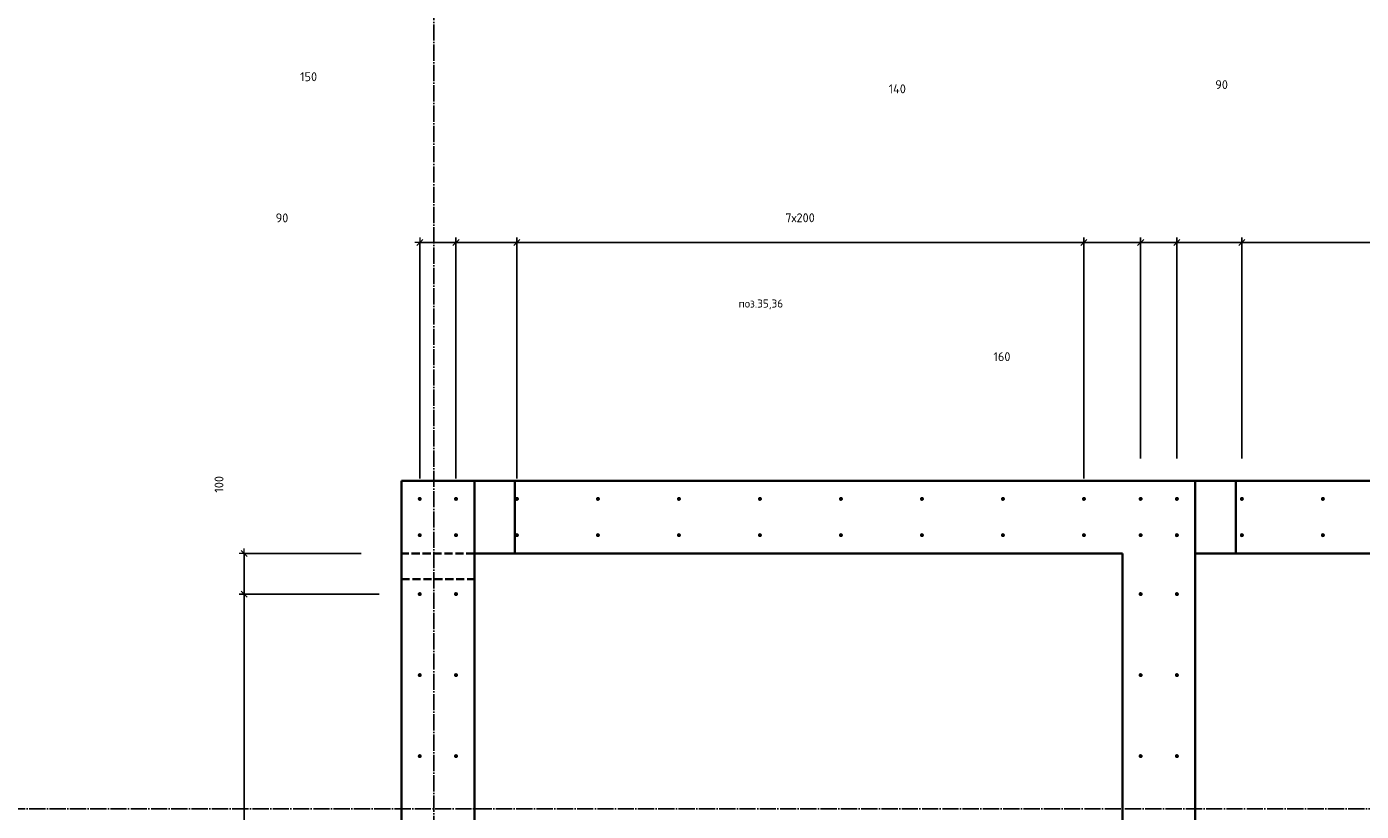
# Model space of a CAD drawing. Header units: millimetres. Extents: x -3170 to 89801, y -74170 to 82422.
# Tile 49 of 105: x 67395 to 70690, y 27254 to 29191. Entities that reach past the tile are written whole.
import ezdxf

# ---------------------------------------------------------------- set-up
doc = ezdxf.new("R2010")
doc.units = ezdxf.units.MM
doc.header["$PDMODE"] = 65
for name, pattern in [('______11', [50, 40, -5, 0, -5]), ('______2', [27, 20, -7]), ('______3', [50, 40, -10]), ('______5', [110, 80, -10, 10, -10])]:
    doc.linetypes.add(name, pattern=pattern)
for name, color, linetype, lineweight in [('Standard', 7, 'Continuous', 25), ('Арм.стержн. Выпуски', 180, 'Continuous', 35), ('Балка_ общее', 7, '______3', 13), ('Размерная линия_ общее', 7, 'Continuous', 13)]:
    doc.layers.add(name, color=color, linetype=linetype, lineweight=lineweight)
doc.layers.add('Осевая линия_ общее', color=7, linetype='______5', lineweight=13, true_color=0xa0a0a0)
doc.styles.add('ISOCPEUR', font='ISOCPEUR')
doc.dimstyles.new('DIMSTYLE_3', dxfattribs={"dimtxt": 22, "dimasz": 25, "dimexe": 0, "dimexo": 0, "dimgap": 11, "dimtad": 2, "dimdec": 0, "dimrnd": 5, "dimzin": 12, "dimdsep": 46, "dimtxsty": 'ISOCPEUR', "dimblk1": 'ALL_ML_STRICH', "dimblk2": 'ALL_ML_STRICH', "dimsah": 1, "dimcen": 0, "dimclrd": 7, "dimclre": 256, "dimclrt": 7, "dimadec": 0, "dimazin": 0, "dimtfac": 1, "dimtdec": 0, "dimtix": 1, "dimtmove": 2, "dimatfit": 3, "dimfxl": 0, "dimtzin": 0, "dimlwd": 0, "dimlwe": -3, "dimarcsym": 0})
doc.dimstyles.new('DIMSTYLE_7', dxfattribs={"dimtxt": 22, "dimasz": 25, "dimexe": 0, "dimexo": 0, "dimgap": 11, "dimtad": 0, "dimdec": 0, "dimrnd": 5, "dimzin": 12, "dimdsep": 46, "dimtxsty": 'ISOCPEUR', "dimblk1": 'ALL_ML_STRICH', "dimblk2": 'ALL_ML_STRICH', "dimsah": 1, "dimcen": 0, "dimclrd": 7, "dimclre": 256, "dimclrt": 7, "dimadec": 0, "dimazin": 0, "dimtfac": 1, "dimtdec": 0, "dimtix": 1, "dimtmove": 2, "dimatfit": 3, "dimfxl": 0, "dimtzin": 0, "dimlwd": 0, "dimlwe": -3, "dimarcsym": 0})

# ---------------------------------------------------------------- blocks, each defined once
blk = doc.blocks.new('СЛОЖНЫЙ_ОБЪЕКТ_6')
at = {"layer": 'Осевая линия_ общее', "color": 253, "linetype": '______11', "lineweight": -3, "true_color": 0xa0a0a0, "transparency": 33554687}
for p, q in [((68400, 15830), (68400, 40010)), ((56930, 27260), (76830, 27260))]:
    blk.add_line(p, q, dxfattribs=at)
blk = doc.blocks.new('ALL_ML_STRICH')
at = {"color": 0, "linetype": 'ByBlock', "lineweight": -2}
for p, q in [((-1, 0), (0.5, 0)), ((-0.3, -0.3), (0.3, 0.3)), ((0, -0.5), (0, 0.5))]:
    blk.add_line(p, q, dxfattribs=at)
blk = doc.blocks.new('*D744')
at = {"layer": 'DEFPOINTS', "color": 7, "linetype": 'Continuous', "lineweight": 13, "transparency": 33554687}
for p in [(68365, 28658.1), (68365, 27975), (68454.5, 27975)]:
    blk.add_point(p, dxfattribs=at)
at = {"layer": 'Размерная линия_ общее', "color": 253, "linetype": 'Continuous', "lineweight": -2, "true_color": 0xa0a0a0, "transparency": 33554687}
for p, q in [((68365, 28075), (68365, 28658.1)), ((68454.5, 28075), (68454.5, 28658.1))]:
    blk.add_line(p, q, dxfattribs=at)
at = {"layer": 'Размерная линия_ общее', "color": 7, "linetype": 'Continuous', "lineweight": -2, "transparency": 33554687}
blk.add_line((68365, 28658.1), (68454.5, 28658.1), dxfattribs=at)
at = {"layer": 'Размерная линия_ общее', "color": 7, "linetype": 'Continuous', "lineweight": 13, "transparency": 33554687, "xscale": 25, "yscale": 25, "zscale": 25, "rotation": 180}
blk.add_blockref('ALL_ML_STRICH', (68365, 28658.1), dxfattribs=at)
at = {"layer": 'Размерная линия_ общее', "color": 7, "linetype": 'Continuous', "lineweight": 13, "transparency": 33554687, "xscale": 25, "yscale": 25, "zscale": 25}
blk.add_blockref('ALL_ML_STRICH', (68454.5, 28658.1), dxfattribs=at)
at = {"layer": 'Размерная линия_ общее', "color": 7, "linetype": 'Continuous', "lineweight": 13, "transparency": 33554687, "insert": (68024.9, 28718.8), "char_height": 22, "width": 44, "attachment_point": 5, "style": 'ISOCPEUR'}
blk.add_mtext('\\A1;{90}', dxfattribs=at)
blk = doc.blocks.new('*D745')
at = {"layer": 'DEFPOINTS', "color": 7, "linetype": 'Continuous', "lineweight": 13, "transparency": 33554687}
for p in [(68454.5, 28658.1), (68454.5, 27975), (68605, 27975)]:
    blk.add_point(p, dxfattribs=at)
at = {"layer": 'Размерная линия_ общее', "color": 253, "linetype": 'Continuous', "lineweight": -2, "true_color": 0xa0a0a0, "transparency": 33554687}
for p, q in [((68454.5, 28075), (68454.5, 28658.1)), ((68605, 28075), (68605, 28658.1))]:
    blk.add_line(p, q, dxfattribs=at)
at = {"layer": 'Размерная линия_ общее', "color": 7, "linetype": 'Continuous', "lineweight": -2, "transparency": 33554687}
blk.add_line((68454.5, 28658.1), (68605, 28658.1), dxfattribs=at)
at = {"layer": 'Размерная линия_ общее', "color": 7, "linetype": 'Continuous', "lineweight": 13, "transparency": 33554687, "xscale": 25, "yscale": 25, "zscale": 25, "rotation": 180}
blk.add_blockref('ALL_ML_STRICH', (68454.5, 28658.1), dxfattribs=at)
at = {"layer": 'Размерная линия_ общее', "color": 7, "linetype": 'Continuous', "lineweight": 13, "transparency": 33554687, "xscale": 25, "yscale": 25, "zscale": 25}
blk.add_blockref('ALL_ML_STRICH', (68605, 28658.1), dxfattribs=at)
at = {"layer": 'Размерная линия_ общее', "color": 7, "linetype": 'Continuous', "lineweight": 13, "transparency": 33554687, "insert": (68090.6, 29067.3), "char_height": 22, "width": 66, "attachment_point": 5, "style": 'ISOCPEUR'}
blk.add_mtext('\\A1;{150}', dxfattribs=at)
blk = doc.blocks.new('*D746')
at = {"layer": 'DEFPOINTS', "color": 7, "linetype": 'Continuous', "lineweight": 13, "transparency": 33554687}
for p in [(68605, 28658.1), (68605, 27975), (70005, 27975)]:
    blk.add_point(p, dxfattribs=at)
at = {"layer": 'Размерная линия_ общее', "color": 253, "linetype": 'Continuous', "lineweight": -2, "true_color": 0xa0a0a0, "transparency": 33554687}
for p, q in [((68605, 28075), (68605, 28658.1)), ((70005, 28075), (70005, 28658.1))]:
    blk.add_line(p, q, dxfattribs=at)
at = {"layer": 'Размерная линия_ общее', "color": 7, "linetype": 'Continuous', "lineweight": -2, "transparency": 33554687}
blk.add_line((68605, 28658.1), (70005, 28658.1), dxfattribs=at)
at = {"layer": 'Размерная линия_ общее', "color": 7, "linetype": 'Continuous', "lineweight": 13, "transparency": 33554687, "xscale": 25, "yscale": 25, "zscale": 25, "rotation": 180}
blk.add_blockref('ALL_ML_STRICH', (68605, 28658.1), dxfattribs=at)
at = {"layer": 'Размерная линия_ общее', "color": 7, "linetype": 'Continuous', "lineweight": 13, "transparency": 33554687, "xscale": 25, "yscale": 25, "zscale": 25}
blk.add_blockref('ALL_ML_STRICH', (70005, 28658.1), dxfattribs=at)
at = {"layer": 'Размерная линия_ общее', "color": 7, "linetype": 'Continuous', "lineweight": 13, "transparency": 33554687, "insert": (69267.6, 28730.1), "char_height": 22, "width": 1.1, "attachment_point": 1, "line_spacing_factor": 0.60241, "style": 'ISOCPEUR'}
blk.add_mtext('7х200', dxfattribs=at)
blk = doc.blocks.new('*D747')
at = {"layer": 'DEFPOINTS', "color": 7, "linetype": 'Continuous', "lineweight": 13, "transparency": 33554687}
for p in [(70005, 28658.1), (70145, 28025), (70005, 27975)]:
    blk.add_point(p, dxfattribs=at)
at = {"layer": 'Размерная линия_ общее', "color": 253, "linetype": 'Continuous', "lineweight": -2, "true_color": 0xa0a0a0, "transparency": 33554687}
for p, q in [((70005, 28075), (70005, 28658.1)), ((70145, 28125), (70145, 28658.1))]:
    blk.add_line(p, q, dxfattribs=at)
at = {"layer": 'Размерная линия_ общее', "color": 7, "linetype": 'Continuous', "lineweight": -2, "transparency": 33554687}
blk.add_line((70005, 28658.1), (70145, 28658.1), dxfattribs=at)
at = {"layer": 'Размерная линия_ общее', "color": 7, "linetype": 'Continuous', "lineweight": 13, "transparency": 33554687, "xscale": 25, "yscale": 25, "zscale": 25, "rotation": 180}
blk.add_blockref('ALL_ML_STRICH', (70005, 28658.1), dxfattribs=at)
at = {"layer": 'Размерная линия_ общее', "color": 7, "linetype": 'Continuous', "lineweight": 13, "transparency": 33554687, "xscale": 25, "yscale": 25, "zscale": 25}
blk.add_blockref('ALL_ML_STRICH', (70145, 28658.1), dxfattribs=at)
at = {"layer": 'Размерная линия_ общее', "color": 7, "linetype": 'Continuous', "lineweight": 13, "transparency": 33554687, "insert": (69544.1, 29037.4), "char_height": 22, "width": 66, "attachment_point": 5, "style": 'ISOCPEUR'}
blk.add_mtext('\\A1;{140}', dxfattribs=at)
blk = doc.blocks.new('*D748')
at = {"layer": 'DEFPOINTS', "color": 7, "linetype": 'Continuous', "lineweight": 13, "transparency": 33554687}
for p in [(70145, 28658.1), (70145, 28025), (70234.5, 28025)]:
    blk.add_point(p, dxfattribs=at)
at = {"layer": 'Размерная линия_ общее', "color": 253, "linetype": 'Continuous', "lineweight": -2, "true_color": 0xa0a0a0, "transparency": 33554687}
for p, q in [((70145, 28125), (70145, 28658.1)), ((70234.5, 28125), (70234.5, 28658.1))]:
    blk.add_line(p, q, dxfattribs=at)
at = {"layer": 'Размерная линия_ общее', "color": 7, "linetype": 'Continuous', "lineweight": -2, "transparency": 33554687}
blk.add_line((70145, 28658.1), (70234.5, 28658.1), dxfattribs=at)
at = {"layer": 'Размерная линия_ общее', "color": 7, "linetype": 'Continuous', "lineweight": 13, "transparency": 33554687, "xscale": 25, "yscale": 25, "zscale": 25, "rotation": 180}
blk.add_blockref('ALL_ML_STRICH', (70145, 28658.1), dxfattribs=at)
at = {"layer": 'Размерная линия_ общее', "color": 7, "linetype": 'Continuous', "lineweight": 13, "transparency": 33554687, "xscale": 25, "yscale": 25, "zscale": 25}
blk.add_blockref('ALL_ML_STRICH', (70234.5, 28658.1), dxfattribs=at)
at = {"layer": 'Размерная линия_ общее', "color": 7, "linetype": 'Continuous', "lineweight": 13, "transparency": 33554687, "insert": (70344.9, 29047.8), "char_height": 22, "width": 44, "attachment_point": 5, "style": 'ISOCPEUR'}
blk.add_mtext('\\A1;{90}', dxfattribs=at)
blk = doc.blocks.new('*D749')
at = {"layer": 'DEFPOINTS', "color": 7, "linetype": 'Continuous', "lineweight": 13, "transparency": 33554687}
for p in [(70234.5, 28658.1), (70234.5, 28025), (70395, 28025)]:
    blk.add_point(p, dxfattribs=at)
at = {"layer": 'Размерная линия_ общее', "color": 253, "linetype": 'Continuous', "lineweight": -2, "true_color": 0xa0a0a0, "transparency": 33554687}
for p, q in [((70234.5, 28125), (70234.5, 28658.1)), ((70395, 28125), (70395, 28658.1))]:
    blk.add_line(p, q, dxfattribs=at)
at = {"layer": 'Размерная линия_ общее', "color": 7, "linetype": 'Continuous', "lineweight": -2, "transparency": 33554687}
blk.add_line((70234.5, 28658.1), (70395, 28658.1), dxfattribs=at)
at = {"layer": 'Размерная линия_ общее', "color": 7, "linetype": 'Continuous', "lineweight": 13, "transparency": 33554687, "xscale": 25, "yscale": 25, "zscale": 25, "rotation": 180}
blk.add_blockref('ALL_ML_STRICH', (70234.5, 28658.1), dxfattribs=at)
at = {"layer": 'Размерная линия_ общее', "color": 7, "linetype": 'Continuous', "lineweight": 13, "transparency": 33554687, "xscale": 25, "yscale": 25, "zscale": 25}
blk.add_blockref('ALL_ML_STRICH', (70395, 28658.1), dxfattribs=at)
at = {"layer": 'Размерная линия_ общее', "color": 7, "linetype": 'Continuous', "lineweight": 13, "transparency": 33554687, "insert": (69802.6, 28376.2), "char_height": 22, "width": 66, "attachment_point": 5, "style": 'ISOCPEUR'}
blk.add_mtext('\\A1;{160}', dxfattribs=at)
blk = doc.blocks.new('*D750')
at = {"layer": 'DEFPOINTS', "color": 7, "linetype": 'Continuous', "lineweight": 13, "transparency": 33554687}
for p in [(70395, 28658.1), (70395, 28025), (72795, 27975)]:
    blk.add_point(p, dxfattribs=at)
at = {"layer": 'Размерная линия_ общее', "color": 253, "linetype": 'Continuous', "lineweight": -2, "true_color": 0xa0a0a0, "transparency": 33554687}
for p, q in [((70395, 28125), (70395, 28658.1)), ((72795, 28075), (72795, 28658.1))]:
    blk.add_line(p, q, dxfattribs=at)
at = {"layer": 'Размерная линия_ общее', "color": 7, "linetype": 'Continuous', "lineweight": -2, "transparency": 33554687}
blk.add_line((70395, 28658.1), (72795, 28658.1), dxfattribs=at)
at = {"layer": 'Размерная линия_ общее', "color": 7, "linetype": 'Continuous', "lineweight": 13, "transparency": 33554687, "xscale": 25, "yscale": 25, "zscale": 25, "rotation": 180}
blk.add_blockref('ALL_ML_STRICH', (70395, 28658.1), dxfattribs=at)
at = {"layer": 'Размерная линия_ общее', "color": 7, "linetype": 'Continuous', "lineweight": 13, "transparency": 33554687, "xscale": 25, "yscale": 25, "zscale": 25}
blk.add_blockref('ALL_ML_STRICH', (72795, 28658.1), dxfattribs=at)
at = {"layer": 'Размерная линия_ общее', "color": 7, "linetype": 'Continuous', "lineweight": 13, "transparency": 33554687, "insert": (71512.5, 28730.1), "char_height": 22, "width": 1.1, "attachment_point": 1, "line_spacing_factor": 0.60241, "style": 'ISOCPEUR'}
blk.add_mtext('12х200=2400', dxfattribs=at)
blk = doc.blocks.new('*D761')
at = {"layer": 'DEFPOINTS', "color": 7, "linetype": 'Continuous', "lineweight": 13, "transparency": 33554687}
for p in [(68365, 27790), (67931.7, 26190), (68365, 26190)]:
    blk.add_point(p, dxfattribs=at)
at = {"layer": 'Размерная линия_ общее', "color": 253, "linetype": 'Continuous', "lineweight": -2, "true_color": 0xa0a0a0, "transparency": 33554687}
for p, q in [((68265, 27790), (67931.7, 27790)), ((68265, 26190), (67931.7, 26190))]:
    blk.add_line(p, q, dxfattribs=at)
at = {"layer": 'Размерная линия_ общее', "color": 7, "linetype": 'Continuous', "lineweight": -2, "transparency": 33554687}
blk.add_line((67931.7, 26190), (67931.7, 27790), dxfattribs=at)
at = {"layer": 'Размерная линия_ общее', "color": 7, "linetype": 'Continuous', "lineweight": 13, "transparency": 33554687, "xscale": 25, "yscale": 25, "zscale": 25}
for p, rotation in [((67931.7, 27790), 90), ((67931.7, 26190), 270)]:
    blk.add_blockref('ALL_ML_STRICH', p, dxfattribs=dict(at, rotation=rotation))
at = {"layer": 'Размерная линия_ общее', "color": 7, "linetype": 'Continuous', "lineweight": 13, "transparency": 33554687, "insert": (67859.7, 26916.3), "char_height": 22, "width": 1.1, "attachment_point": 1, "rotation": 90, "line_spacing_factor": 0.60241, "style": 'ISOCPEUR'}
blk.add_mtext('8х200=1600', dxfattribs=at)
blk = doc.blocks.new('*D762')
at = {"layer": 'DEFPOINTS', "color": 7, "linetype": 'Continuous', "lineweight": 13, "transparency": 33554687}
for p in [(68320, 27890), (67931.7, 27790), (68365, 27790)]:
    blk.add_point(p, dxfattribs=at)
at = {"layer": 'Размерная линия_ общее', "color": 253, "linetype": 'Continuous', "lineweight": -2, "true_color": 0xa0a0a0, "transparency": 33554687}
for p, q in [((68220, 27890), (67931.7, 27890)), ((68265, 27790), (67931.7, 27790))]:
    blk.add_line(p, q, dxfattribs=at)
at = {"layer": 'Размерная линия_ общее', "color": 7, "linetype": 'Continuous', "lineweight": -2, "transparency": 33554687}
blk.add_line((67931.7, 27790), (67931.7, 27890), dxfattribs=at)
at = {"layer": 'Размерная линия_ общее', "color": 7, "linetype": 'Continuous', "lineweight": 13, "transparency": 33554687, "xscale": 25, "yscale": 25, "zscale": 25}
for p, rotation in [((67931.7, 27890), 90), ((67931.7, 27790), 270)]:
    blk.add_blockref('ALL_ML_STRICH', p, dxfattribs=dict(at, rotation=rotation))
at = {"layer": 'Размерная линия_ общее', "color": 7, "linetype": 'Continuous', "lineweight": 13, "transparency": 33554687, "insert": (67869.3, 28061), "char_height": 22, "width": 66, "attachment_point": 5, "rotation": 90, "style": 'ISOCPEUR'}
blk.add_mtext('\\A1;{100}', dxfattribs=at)

msp = doc.modelspace()

# ---------------------------------------------------------------- hatches: boundary and pattern name
at = {"layer": 'Арм.стержн. Выпуски', "linetype": 'Continuous', "lineweight": 35, "transparency": 33554687}
for points in [[(68370, 28025), (68369.6, 28026.9), (68368.5, 28028.5), (68366.9, 28029.6), (68365, 28030), (68363.1, 28029.6), (68361.5, 28028.5), (68360.4, 28026.9), (68360, 28025), (68360.4, 28023.1), (68361.5, 28021.5), (68363.1, 28020.4), (68365, 28020), (68366.9, 28020.4), (68368.5, 28021.5), (68369.6, 28023.1)], [(68459.5, 28025), (68459.2, 28026.9), (68458.1, 28028.5), (68456.4, 28029.6), (68454.5, 28030), (68452.6, 28029.6), (68451, 28028.5), (68449.9, 28026.9), (68449.5, 28025), (68449.9, 28023.1), (68451, 28021.5), (68452.6, 28020.4), (68454.5, 28020), (68456.4, 28020.4), (68458.1, 28021.5), (68459.2, 28023.1)], [(68610, 28025), (68609.6, 28026.9), (68608.5, 28028.5), (68606.9, 28029.6), (68605, 28030), (68603.1, 28029.6), (68601.5, 28028.5), (68600.4, 28026.9), (68600, 28025), (68600.4, 28023.1), (68601.5, 28021.5), (68603.1, 28020.4), (68605, 28020), (68606.9, 28020.4), (68608.5, 28021.5), (68609.6, 28023.1)], [(68810, 28025), (68809.6, 28026.9), (68808.5, 28028.5), (68806.9, 28029.6), (68805, 28030), (68803.1, 28029.6), (68801.5, 28028.5), (68800.4, 28026.9), (68800, 28025), (68800.4, 28023.1), (68801.5, 28021.5), (68803.1, 28020.4), (68805, 28020), (68806.9, 28020.4), (68808.5, 28021.5), (68809.6, 28023.1)], [(69010, 28025), (69009.6, 28026.9), (69008.5, 28028.5), (69006.9, 28029.6), (69005, 28030), (69003.1, 28029.6), (69001.5, 28028.5), (69000.4, 28026.9), (69000, 28025), (69000.4, 28023.1), (69001.5, 28021.5), (69003.1, 28020.4), (69005, 28020), (69006.9, 28020.4), (69008.5, 28021.5), (69009.6, 28023.1)], [(69210, 28025), (69209.6, 28026.9), (69208.5, 28028.5), (69206.9, 28029.6), (69205, 28030), (69203.1, 28029.6), (69201.5, 28028.5), (69200.4, 28026.9), (69200, 28025), (69200.4, 28023.1), (69201.5, 28021.5), (69203.1, 28020.4), (69205, 28020), (69206.9, 28020.4), (69208.5, 28021.5), (69209.6, 28023.1)], [(69410, 28025), (69409.6, 28026.9), (69408.5, 28028.5), (69406.9, 28029.6), (69405, 28030), (69403.1, 28029.6), (69401.5, 28028.5), (69400.4, 28026.9), (69400, 28025), (69400.4, 28023.1), (69401.5, 28021.5), (69403.1, 28020.4), (69405, 28020), (69406.9, 28020.4), (69408.5, 28021.5), (69409.6, 28023.1)], [(69610, 28025), (69609.6, 28026.9), (69608.5, 28028.5), (69606.9, 28029.6), (69605, 28030), (69603.1, 28029.6), (69601.5, 28028.5), (69600.4, 28026.9), (69600, 28025), (69600.4, 28023.1), (69601.5, 28021.5), (69603.1, 28020.4), (69605, 28020), (69606.9, 28020.4), (69608.5, 28021.5), (69609.6, 28023.1)], [(69810, 28025), (69809.6, 28026.9), (69808.5, 28028.5), (69806.9, 28029.6), (69805, 28030), (69803.1, 28029.6), (69801.5, 28028.5), (69800.4, 28026.9), (69800, 28025), (69800.4, 28023.1), (69801.5, 28021.5), (69803.1, 28020.4), (69805, 28020), (69806.9, 28020.4), (69808.5, 28021.5), (69809.6, 28023.1)], [(70010, 28025), (70009.6, 28026.9), (70008.5, 28028.5), (70006.9, 28029.6), (70005, 28030), (70003.1, 28029.6), (70001.5, 28028.5), (70000.4, 28026.9), (70000, 28025), (70000.4, 28023.1), (70001.5, 28021.5), (70003.1, 28020.4), (70005, 28020), (70006.9, 28020.4), (70008.5, 28021.5), (70009.6, 28023.1)], [(70150, 28025), (70149.6, 28026.9), (70148.5, 28028.5), (70146.9, 28029.6), (70145, 28030), (70143.1, 28029.6), (70141.5, 28028.5), (70140.4, 28026.9), (70140, 28025), (70140.4, 28023.1), (70141.5, 28021.5), (70143.1, 28020.4), (70145, 28020), (70146.9, 28020.4), (70148.5, 28021.5), (70149.6, 28023.1)], [(70239.5, 28025), (70239.2, 28026.9), (70238.1, 28028.5), (70236.4, 28029.6), (70234.5, 28030), (70232.6, 28029.6), (70231, 28028.5), (70229.9, 28026.9), (70229.5, 28025), (70229.9, 28023.1), (70231, 28021.5), (70232.6, 28020.4), (70234.5, 28020), (70236.4, 28020.4), (70238.1, 28021.5), (70239.2, 28023.1)], [(70400, 28025), (70399.6, 28026.9), (70398.6, 28028.5), (70396.9, 28029.6), (70395, 28030), (70393.1, 28029.6), (70391.5, 28028.5), (70390.4, 28026.9), (70390, 28025), (70390.4, 28023.1), (70391.5, 28021.5), (70393.1, 28020.4), (70395, 28020), (70396.9, 28020.4), (70398.6, 28021.5), (70399.6, 28023.1)], [(70600, 28025), (70599.6, 28026.9), (70598.6, 28028.5), (70596.9, 28029.6), (70595, 28030), (70593.1, 28029.6), (70591.5, 28028.5), (70590.4, 28026.9), (70590, 28025), (70590.4, 28023.1), (70591.5, 28021.5), (70593.1, 28020.4), (70595, 28020), (70596.9, 28020.4), (70598.6, 28021.5), (70599.6, 28023.1)], [(68370, 27935.5), (68369.6, 27937.4), (68368.5, 27939), (68366.9, 27940.1), (68365, 27940.5), (68363.1, 27940.1), (68361.5, 27939), (68360.4, 27937.4), (68360, 27935.5), (68360.4, 27933.6), (68361.5, 27931.9), (68363.1, 27930.8), (68365, 27930.5), (68366.9, 27930.8), (68368.5, 27931.9), (68369.6, 27933.6)], [(68459.5, 27935.5), (68459.2, 27937.4), (68458.1, 27939), (68456.4, 27940.1), (68454.5, 27940.5), (68452.6, 27940.1), (68451, 27939), (68449.9, 27937.4), (68449.5, 27935.5), (68449.9, 27933.6), (68451, 27931.9), (68452.6, 27930.8), (68454.5, 27930.5), (68456.4, 27930.8), (68458.1, 27931.9), (68459.2, 27933.6)], [(68610, 27935.5), (68609.6, 27937.4), (68608.5, 27939), (68606.9, 27940.1), (68605, 27940.5), (68603.1, 27940.1), (68601.5, 27939), (68600.4, 27937.4), (68600, 27935.5), (68600.4, 27933.5), (68601.5, 27931.9), (68603.1, 27930.8), (68605, 27930.5), (68606.9, 27930.8), (68608.5, 27931.9), (68609.6, 27933.5)], [(68810, 27935.5), (68809.6, 27937.4), (68808.5, 27939), (68806.9, 27940.1), (68805, 27940.5), (68803.1, 27940.1), (68801.5, 27939), (68800.4, 27937.4), (68800, 27935.5), (68800.4, 27933.5), (68801.5, 27931.9), (68803.1, 27930.8), (68805, 27930.5), (68806.9, 27930.8), (68808.5, 27931.9), (68809.6, 27933.5)], [(69010, 27935.5), (69009.6, 27937.4), (69008.5, 27939), (69006.9, 27940.1), (69005, 27940.5), (69003.1, 27940.1), (69001.5, 27939), (69000.4, 27937.4), (69000, 27935.5), (69000.4, 27933.5), (69001.5, 27931.9), (69003.1, 27930.8), (69005, 27930.5), (69006.9, 27930.8), (69008.5, 27931.9), (69009.6, 27933.5)], [(69210, 27935.5), (69209.6, 27937.4), (69208.5, 27939), (69206.9, 27940.1), (69205, 27940.5), (69203.1, 27940.1), (69201.5, 27939), (69200.4, 27937.4), (69200, 27935.5), (69200.4, 27933.5), (69201.5, 27931.9), (69203.1, 27930.8), (69205, 27930.5), (69206.9, 27930.8), (69208.5, 27931.9), (69209.6, 27933.5)], [(69410, 27935.5), (69409.6, 27937.4), (69408.5, 27939), (69406.9, 27940.1), (69405, 27940.5), (69403.1, 27940.1), (69401.5, 27939), (69400.4, 27937.4), (69400, 27935.5), (69400.4, 27933.5), (69401.5, 27931.9), (69403.1, 27930.8), (69405, 27930.5), (69406.9, 27930.8), (69408.5, 27931.9), (69409.6, 27933.5)], [(69610, 27935.5), (69609.6, 27937.4), (69608.5, 27939), (69606.9, 27940.1), (69605, 27940.5), (69603.1, 27940.1), (69601.5, 27939), (69600.4, 27937.4), (69600, 27935.5), (69600.4, 27933.5), (69601.5, 27931.9), (69603.1, 27930.8), (69605, 27930.5), (69606.9, 27930.8), (69608.5, 27931.9), (69609.6, 27933.5)], [(69810, 27935.5), (69809.6, 27937.4), (69808.5, 27939), (69806.9, 27940.1), (69805, 27940.5), (69803.1, 27940.1), (69801.5, 27939), (69800.4, 27937.4), (69800, 27935.5), (69800.4, 27933.5), (69801.5, 27931.9), (69803.1, 27930.8), (69805, 27930.5), (69806.9, 27930.8), (69808.5, 27931.9), (69809.6, 27933.5)], [(70010, 27935.5), (70009.6, 27937.4), (70008.5, 27939), (70006.9, 27940.1), (70005, 27940.5), (70003.1, 27940.1), (70001.5, 27939), (70000.4, 27937.4), (70000, 27935.5), (70000.4, 27933.5), (70001.5, 27931.9), (70003.1, 27930.8), (70005, 27930.5), (70006.9, 27930.8), (70008.5, 27931.9), (70009.6, 27933.5)], [(70150, 27935.5), (70149.6, 27937.4), (70148.5, 27939), (70146.9, 27940.1), (70145, 27940.5), (70143.1, 27940.1), (70141.5, 27939), (70140.4, 27937.4), (70140, 27935.5), (70140.4, 27933.5), (70141.5, 27931.9), (70143.1, 27930.8), (70145, 27930.5), (70146.9, 27930.8), (70148.5, 27931.9), (70149.6, 27933.5)], [(70239.5, 27935.5), (70239.2, 27937.4), (70238.1, 27939), (70236.4, 27940.1), (70234.5, 27940.5), (70232.6, 27940.1), (70231, 27939), (70229.9, 27937.4), (70229.5, 27935.5), (70229.9, 27933.5), (70231, 27931.9), (70232.6, 27930.8), (70234.5, 27930.5), (70236.4, 27930.8), (70238.1, 27931.9), (70239.2, 27933.5)], [(70400, 27935.5), (70399.6, 27937.4), (70398.6, 27939), (70396.9, 27940.1), (70395, 27940.5), (70393.1, 27940.1), (70391.5, 27939), (70390.4, 27937.4), (70390, 27935.5), (70390.4, 27933.5), (70391.5, 27931.9), (70393.1, 27930.8), (70395, 27930.5), (70396.9, 27930.8), (70398.6, 27931.9), (70399.6, 27933.5)], [(70600, 27935.5), (70599.6, 27937.4), (70598.6, 27939), (70596.9, 27940.1), (70595, 27940.5), (70593.1, 27940.1), (70591.5, 27939), (70590.4, 27937.4), (70590, 27935.5), (70590.4, 27933.5), (70591.5, 27931.9), (70593.1, 27930.8), (70595, 27930.5), (70596.9, 27930.8), (70598.6, 27931.9), (70599.6, 27933.5)], [(68370, 27790), (68369.6, 27791.9), (68368.5, 27793.5), (68366.9, 27794.6), (68365, 27795), (68363.1, 27794.6), (68361.5, 27793.5), (68360.4, 27791.9), (68360, 27790), (68360.4, 27788), (68361.5, 27786.4), (68363.1, 27785.3), (68365, 27785), (68366.9, 27785.3), (68368.5, 27786.4), (68369.6, 27788)], [(68459.5, 27790), (68459.2, 27791.9), (68458.1, 27793.5), (68456.4, 27794.6), (68454.5, 27795), (68452.6, 27794.6), (68451, 27793.5), (68449.9, 27791.9), (68449.5, 27790), (68449.9, 27788), (68451, 27786.4), (68452.6, 27785.3), (68454.5, 27785), (68456.4, 27785.3), (68458.1, 27786.4), (68459.2, 27788)], [(70150, 27790), (70149.6, 27791.9), (70148.5, 27793.5), (70146.9, 27794.6), (70145, 27795), (70143.1, 27794.6), (70141.5, 27793.5), (70140.4, 27791.9), (70140, 27790), (70140.4, 27788), (70141.5, 27786.4), (70143.1, 27785.3), (70145, 27785), (70146.9, 27785.3), (70148.5, 27786.4), (70149.6, 27788)], [(70239.5, 27790), (70239.2, 27791.9), (70238.1, 27793.5), (70236.4, 27794.6), (70234.5, 27795), (70232.6, 27794.6), (70231, 27793.5), (70229.9, 27791.9), (70229.5, 27790), (70229.9, 27788), (70231, 27786.4), (70232.6, 27785.3), (70234.5, 27785), (70236.4, 27785.3), (70238.1, 27786.4), (70239.2, 27788)], [(68370, 27590), (68369.6, 27591.9), (68368.5, 27593.5), (68366.9, 27594.6), (68365, 27595), (68363.1, 27594.6), (68361.5, 27593.5), (68360.4, 27591.9), (68360, 27590), (68360.4, 27588), (68361.5, 27586.4), (68363.1, 27585.3), (68365, 27585), (68366.9, 27585.3), (68368.5, 27586.4), (68369.6, 27588)], [(68459.5, 27590), (68459.2, 27591.9), (68458.1, 27593.5), (68456.4, 27594.6), (68454.5, 27595), (68452.6, 27594.6), (68451, 27593.5), (68449.9, 27591.9), (68449.5, 27590), (68449.9, 27588), (68451, 27586.4), (68452.6, 27585.3), (68454.5, 27585), (68456.4, 27585.3), (68458.1, 27586.4), (68459.2, 27588)], [(70150, 27590), (70149.6, 27591.9), (70148.5, 27593.5), (70146.9, 27594.6), (70145, 27595), (70143.1, 27594.6), (70141.5, 27593.5), (70140.4, 27591.9), (70140, 27590), (70140.4, 27588), (70141.5, 27586.4), (70143.1, 27585.3), (70145, 27585), (70146.9, 27585.3), (70148.5, 27586.4), (70149.6, 27588)], [(70239.5, 27590), (70239.2, 27591.9), (70238.1, 27593.5), (70236.4, 27594.6), (70234.5, 27595), (70232.6, 27594.6), (70231, 27593.5), (70229.9, 27591.9), (70229.5, 27590), (70229.9, 27588), (70231, 27586.4), (70232.6, 27585.3), (70234.5, 27585), (70236.4, 27585.3), (70238.1, 27586.4), (70239.2, 27588)], [(68370, 27390), (68369.6, 27391.9), (68368.5, 27393.5), (68366.9, 27394.6), (68365, 27395), (68363.1, 27394.6), (68361.5, 27393.5), (68360.4, 27391.9), (68360, 27390), (68360.4, 27388), (68361.5, 27386.4), (68363.1, 27385.3), (68365, 27385), (68366.9, 27385.3), (68368.5, 27386.4), (68369.6, 27388)], [(68459.5, 27390), (68459.2, 27391.9), (68458.1, 27393.5), (68456.4, 27394.6), (68454.5, 27395), (68452.6, 27394.6), (68451, 27393.5), (68449.9, 27391.9), (68449.5, 27390), (68449.9, 27388), (68451, 27386.4), (68452.6, 27385.3), (68454.5, 27385), (68456.4, 27385.3), (68458.1, 27386.4), (68459.2, 27388)], [(70150, 27390), (70149.6, 27391.9), (70148.5, 27393.5), (70146.9, 27394.6), (70145, 27395), (70143.1, 27394.6), (70141.5, 27393.5), (70140.4, 27391.9), (70140, 27390), (70140.4, 27388), (70141.5, 27386.4), (70143.1, 27385.3), (70145, 27385), (70146.9, 27385.3), (70148.5, 27386.4), (70149.6, 27388)], [(70239.5, 27390), (70239.2, 27391.9), (70238.1, 27393.5), (70236.4, 27394.6), (70234.5, 27395), (70232.6, 27394.6), (70231, 27393.5), (70229.9, 27391.9), (70229.5, 27390), (70229.9, 27388), (70231, 27386.4), (70232.6, 27385.3), (70234.5, 27385), (70236.4, 27385.3), (70238.1, 27386.4), (70239.2, 27388)]]:
    msp.add_hatch(color=4, dxfattribs=at).paths.add_polyline_path(points)

# ---------------------------------------------------------------- linework, layer by layer
at = {"color": 7, "linetype": 'Continuous', "lineweight": 35, "transparency": 33554687}
for p, q in [((68320, 26140), (68320, 28070)), ((68320, 28070), (68500, 28070)), ((68600, 28070), (68500, 28070)), ((68500, 28070), (68500, 26140)), ((68600, 27890), (68600, 28070)), ((68600, 28070), (70100, 28070)), ((70100, 28070), (70280, 28070)), ((70280, 28070), (70280, 26140)), ((70380, 28070), (70280, 28070)), ((70380, 27890), (70380, 28070)), ((70380, 28070), (72940, 28070)), ((68500, 27890), (68600, 27890)), ((70100, 27890), (68600, 27890)), ((70100, 26140), (70100, 27890)), ((70280, 27890), (70380, 27890)), ((72940, 27890), (70380, 27890))]:
    msp.add_line(p, q, dxfattribs=at)
at = {"color": 7, "linetype": '______2', "lineweight": 35, "transparency": 33554687}
for p, q in [((68500, 27890), (68320, 27890)), ((68320, 27827), (68500, 27827))]:
    msp.add_line(p, q, dxfattribs=at)

# ---------------------------------------------------------------- block references
at = {"layer": 'Балка_ общее', "color": 7, "linetype": 'Continuous', "lineweight": 13, "transparency": 33554687}
msp.add_blockref('СЛОЖНЫЙ_ОБЪЕКТ_6', (0, 0), dxfattribs=at)

# ---------------------------------------------------------------- texts
at = {"layer": 'Standard', "color": 7, "linetype": 'Continuous', "lineweight": 13, "transparency": 33554687, "insert": (69207.2, 28505), "char_height": 20, "width": 119.649, "attachment_point": 5, "style": 'ISOCPEUR'}
msp.add_mtext('\\A1;{\\fISOCPEUR|i0|b0;\\H20.000000;\\W1.000000;\\C7;поз.35,36}\\P', dxfattribs=at)

# ---------------------------------------------------------------- dimensions: what is measured, and where the dimension line sits
at = {"layer": 'Размерная линия_ общее', "color": 7, "linetype": 'Continuous', "lineweight": 13, "transparency": 33554687}
for base, p1, p2, dimstyle, picture, middle in [((68605, 28658.1307), (68454.5313, 28075), (68605, 28074.9862), 'DIMSTYLE_3', '*D745', (68090.6062, 29067.2918)), ((70145, 28658.1), (70005, 28075), (70145, 28125), 'DIMSTYLE_3', '*D747', (69544.1, 29037.4)), ((70234.5313, 28658.1307), (70145, 28124.9862), (70234.5313, 28124.9862), 'DIMSTYLE_3', '*D748', (70344.8668, 29047.7972)), ((68454.5313, 28658.1307), (68365, 28075), (68454.5313, 28075), 'DIMSTYLE_3', '*D744', (68024.8531, 28718.7664)), ((70395.0279, 28658.1307), (70234.5313, 28124.9862), (70395.0279, 28124.9862), 'DIMSTYLE_7', '*D749', (69802.5773, 28376.209))]:
    dim = msp.add_linear_dim(base=base, p1=p1, p2=p2, dimstyle=dimstyle, override={"dimpost": '<>', "dimclrd": 7, "dimclre": 253, "dimclrt": 7, "dimlwd": 0, "dimlwe": 65533}, dxfattribs=at)
    dim.commit()
    dim.dimension.update_dxf_attribs({"geometry": picture, "text_midpoint": middle, "dimtype": 160})
for base, p1, p2, text, picture, middle in [((70005, 28658.1), (68605, 28075), (70005, 28075), '7х200', '*D746', (69305, 28669.1)), ((72795, 28658.1), (70395, 28125), (72795, 28075), '12х200=2400', '*D750', (71595, 28669.1))]:
    dim = msp.add_linear_dim(base=base, p1=p1, p2=p2, text=text, dimstyle='DIMSTYLE_3', override={"dimpost": '<>', "dimclrd": 7, "dimclre": 253, "dimclrt": 7, "dimlwd": 0, "dimlwe": 65533}, dxfattribs=at)
    dim.commit()
    dim.dimension.update_dxf_attribs({"geometry": picture, "text_midpoint": middle, "dimtype": 160})
dim = msp.add_linear_dim(base=(67931.7, 27890), p1=(68265, 27790), p2=(68220, 27890), angle=90, dimstyle='DIMSTYLE_3', override={"dimpost": '<>', "dimclrd": 7, "dimclre": 253, "dimclrt": 7, "dimlwd": 0, "dimlwe": 65533}, dxfattribs=at)
dim.commit()
dim.dimension.update_dxf_attribs({"geometry": '*D762', "text_midpoint": (67869.3, 28061), "dimtype": 160})
dim = msp.add_linear_dim(base=(67931.7, 27790), p1=(68265, 26190), p2=(68265, 27790), angle=90, text='8х200=1600', dimstyle='DIMSTYLE_3', override={"dimpost": '<>', "dimclrd": 7, "dimclre": 253, "dimclrt": 7, "dimlwd": 0, "dimlwe": 65533}, dxfattribs=at)
dim.commit()
dim.dimension.update_dxf_attribs({"geometry": '*D761', "text_midpoint": (67920.7, 26990), "dimtype": 160})

doc.saveas('drawing.dxf')
